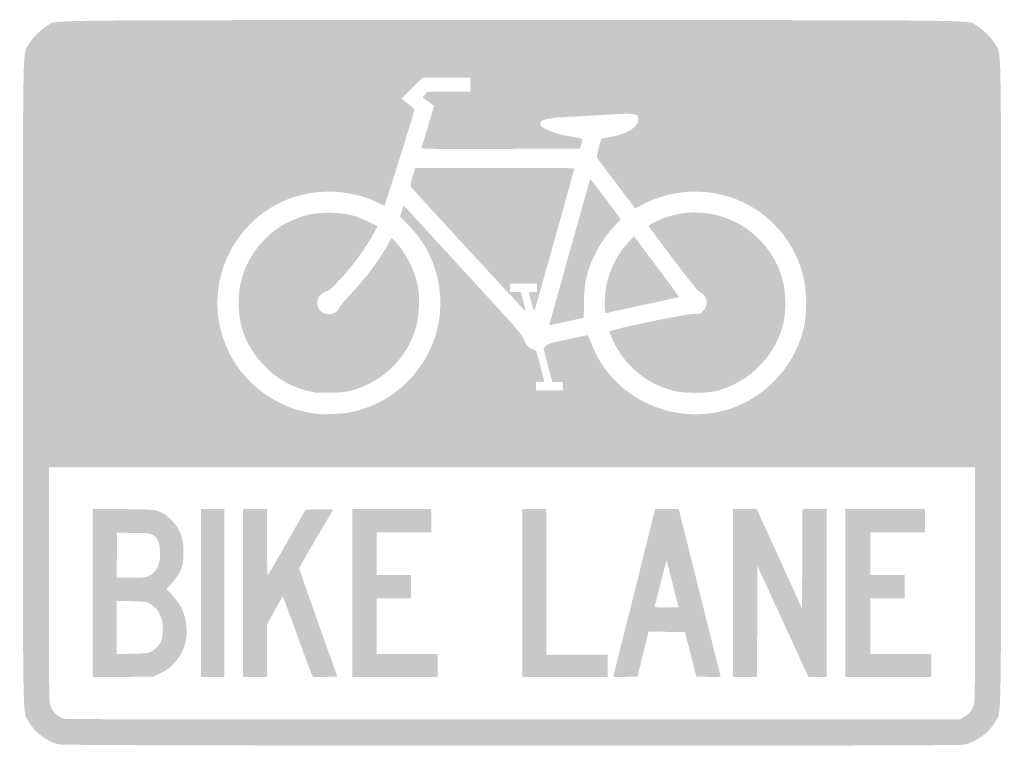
# Model space of a CAD drawing. Header units: inches. Extents: x -12.1 to 12.1, y -8.9 to 8.9.
import ezdxf

# ---------------------------------------------------------------- set-up
doc = ezdxf.new("R2010")
doc.units = ezdxf.units.IN
doc.header["$MEASUREMENT"] = 0

msp = doc.modelspace()

# ---------------------------------------------------------------- hatches: boundary and pattern name
h = msp.add_hatch(color=7)
edge = h.paths.add_edge_path()
edge.add_spline(control_points=[(-11.127, -8.871), (-11.41, -8.802), (-11.734, -8.552), (-11.869, -8.298), (-12.01, -8.032), (-12, -8.676), (-12, 0), (-12, 8.677), (-12.01, 8.032), (-11.869, 8.298), (-11.79, 8.447), (-11.543, 8.693), (-11.395, 8.772), (-11.128, 8.914), (-12.079, 8.903), (0, 8.903), (12.079, 8.903), (11.128, 8.914), (11.395, 8.772), (11.543, 8.693), (11.79, 8.447), (11.869, 8.298), (12.01, 8.032), (12, 8.677), (12, 0), (12, -8.676), (12.01, -8.032), (11.869, -8.298), (11.728, -8.563), (11.389, -8.817), (11.094, -8.878), (10.907, -8.917), (-10.967, -8.91), (-11.127, -8.871)], knot_values=[0, 0, 0, 0, 1, 1, 1, 2, 2, 2, 3, 3, 3, 4, 4, 4, 5, 5, 5, 6, 6, 6, 7, 7, 7, 8, 8, 8, 9, 9, 9, 10, 10, 10, 11, 11, 11, 11], degree=3, periodic=0)
edge = h.paths.add_edge_path(flags=0)
edge.add_spline(control_points=[(11.078, -8.205), (11.195, -8.142), (11.257, -8.074), (11.315, -7.947), (11.361, -7.845), (11.361, -7.814), (11.362, -4.958)], knot_values=[0, 0, 0, 0, 1, 1, 1, 2, 2, 2, 2], degree=3, periodic=0)
edge.add_line((11.362, -4.958), (11.362, -2.072))
edge.add_line((11.362, -2.072), (0, -2.072))
edge.add_line((0, -2.072), (-11.362, -2.072))
edge.add_line((-11.362, -2.072), (-11.362, -4.958))
edge.add_spline(control_points=[(-11.362, -4.958), (-11.361, -7.814), (-11.361, -7.845), (-11.315, -7.947), (-11.243, -8.106), (-11.143, -8.193), (-10.975, -8.244), (-10.944, -8.254), (-5.99, -8.26), (0.034, -8.258)], knot_values=[0, 0, 0, 0, 1, 1, 1, 2, 2, 2, 3, 3, 3, 3], degree=3, periodic=0)
edge.add_line((0.034, -8.258), (10.987, -8.254))
edge.add_line((10.987, -8.254), (11.078, -8.205))
edge = h.paths.add_edge_path(flags=0)
edge.add_spline(control_points=[(-3.951, -0.717), (-3.415, -0.606), (-2.948, -0.353), (-2.561, 0.034), (-1.721, 0.873), (-1.519, 2.132), (-2.052, 3.194), (-2.189, 3.466), (-2.305, 3.627), (-2.54, 3.871)], knot_values=[0, 0, 0, 0, 1, 1, 1, 2, 2, 2, 3, 3, 3, 3], degree=3, periodic=0)
edge.add_line((-2.54, 3.871), (-2.749, 4.087))
edge.add_line((-2.749, 4.087), (-2.703, 4.223))
edge.add_line((-2.703, 4.223), (-2.657, 4.359))
edge.add_line((-2.657, 4.359), (-2.575, 4.267))
edge.add_spline(control_points=[(-2.575, 4.267), (-2.53, 4.216), (-1.873, 3.501), (-1.116, 2.677), (0.117, 1.336), (0.265, 1.168), (0.289, 1.073), (0.319, 0.958), (0.445, 0.82), (0.521, 0.82), (0.544, 0.82), (0.573, 0.807), (0.585, 0.791), (0.597, 0.776), (0.645, 0.614), (0.692, 0.433), (0.738, 0.251), (0.782, 0.085), (0.788, 0.063), (0.798, 0.029), (0.784, 0.023), (0.696, 0.023)], knot_values=[0, 0, 0, 0, 1, 1, 1, 2, 2, 2, 3, 3, 3, 4, 4, 4, 5, 5, 5, 6, 6, 6, 7, 7, 7, 7], degree=3, periodic=0)
edge.add_line((0.696, 0.023), (0.592, 0.023))
edge.add_line((0.592, 0.023), (0.592, -0.08))
edge.add_line((0.592, -0.08), (0.592, -0.182))
edge.add_line((0.592, -0.182), (0.922, -0.182))
edge.add_line((0.922, -0.182), (1.252, -0.182))
edge.add_line((1.252, -0.182), (1.252, -0.08))
edge.add_line((1.252, -0.08), (1.252, 0.023))
edge.add_line((1.252, 0.023), (1.121, 0.023))
edge.add_line((1.121, 0.023), (0.989, 0.023))
edge.add_line((0.989, 0.023), (0.88, 0.436))
edge.add_line((0.88, 0.436), (0.771, 0.85))
edge.add_line((0.771, 0.85), (0.835, 0.911))
edge.add_spline(control_points=[(0.835, 0.911), (0.891, 0.964), (0.963, 0.985), (1.366, 1.069), (1.623, 1.123), (1.841, 1.168), (1.851, 1.17), (1.861, 1.171), (1.902, 1.086), (1.943, 0.979), (2.456, -0.372), (3.961, -1.084), (5.351, -0.634), (6.279, -0.333), (7.017, 0.515), (7.184, 1.475), (7.234, 1.761), (7.229, 2.231), (7.171, 2.511), (6.985, 3.428), (6.348, 4.18), (5.473, 4.518), (4.747, 4.798), (3.882, 4.743), (3.194, 4.372), (3.1, 4.321), (3.02, 4.282), (3.018, 4.286), (3.015, 4.289), (2.809, 4.563), (2.56, 4.894), (2.31, 5.225), (2.098, 5.51), (2.088, 5.526), (2.071, 5.555), (2.147, 5.887), (2.19, 5.972), (2.202, 5.995), (2.236, 6.011), (2.272, 6.012), (2.372, 6.012), (2.703, 6.098), (2.806, 6.151), (3.015, 6.257), (3.097, 6.352), (3.097, 6.488), (3.097, 6.615), (3.01, 6.626), (2.341, 6.583), (2.124, 6.569), (1.732, 6.547), (1.469, 6.535), (0.983, 6.513), (0.777, 6.479), (0.71, 6.412), (0.595, 6.297), (0.945, 6.127), (1.477, 6.041), (1.617, 6.018), (1.73, 5.99), (1.73, 5.977), (1.73, 5.965), (1.716, 5.908), (1.699, 5.852)], knot_values=[0, 0, 0, 0, 1, 1, 1, 2, 2, 2, 3, 3, 3, 4, 4, 4, 5, 5, 5, 6, 6, 6, 7, 7, 7, 8, 8, 8, 9, 9, 9, 10, 10, 10, 11, 11, 11, 12, 12, 12, 13, 13, 13, 14, 14, 14, 15, 15, 15, 16, 16, 16, 17, 17, 17, 18, 18, 18, 19, 19, 19, 20, 20, 20, 21, 21, 21, 21], degree=3, periodic=0)
edge.add_line((1.699, 5.852), (1.669, 5.75))
edge.add_line((1.669, 5.75), (-0.284, 5.744))
edge.add_spline(control_points=[(-0.284, 5.744), (-1.969, 5.739), (-2.235, 5.742), (-2.224, 5.77), (-2.207, 5.815), (-1.913, 6.779), (-1.913, 6.791), (-1.913, 6.796), (-1.974, 6.845), (-2.049, 6.899), (-2.124, 6.954), (-2.186, 7.004), (-2.186, 7.01), (-2.186, 7.017), (-2.158, 7.051), (-2.125, 7.086)], knot_values=[0, 0, 0, 0, 1, 1, 1, 2, 2, 2, 3, 3, 3, 4, 4, 4, 5, 5, 5, 5], degree=3, periodic=0)
edge.add_line((-2.125, 7.086), (-2.064, 7.15))
edge.add_line((-2.064, 7.15), (-1.544, 7.15))
edge.add_line((-1.544, 7.15), (-1.025, 7.15))
edge.add_line((-1.025, 7.15), (-1.025, 7.321))
edge.add_line((-1.025, 7.321), (-1.025, 7.491))
edge.add_line((-1.025, 7.491), (-1.611, 7.491))
edge.add_line((-1.611, 7.491), (-2.198, 7.491))
edge.add_line((-2.198, 7.491), (-2.456, 7.233))
edge.add_line((-2.456, 7.233), (-2.713, 6.975))
edge.add_line((-2.713, 6.975), (-2.551, 6.852))
edge.add_spline(control_points=[(-2.551, 6.852), (-2.423, 6.755), (-2.392, 6.719), (-2.401, 6.682), (-2.457, 6.453), (-3.117, 4.349), (-3.133, 4.349), (-3.139, 4.349), (-3.202, 4.379), (-3.274, 4.415), (-3.932, 4.745), (-4.78, 4.786), (-5.47, 4.519), (-6.849, 3.987), (-7.562, 2.455), (-7.077, 1.07), (-6.836, 0.383), (-6.35, -0.167), (-5.697, -0.489), (-5.406, -0.633), (-5.17, -0.702), (-4.77, -0.761), (-4.633, -0.781), (-4.128, -0.754), (-3.951, -0.717)], knot_values=[0, 0, 0, 0, 1, 1, 1, 2, 2, 2, 3, 3, 3, 4, 4, 4, 5, 5, 5, 6, 6, 6, 7, 7, 7, 8, 8, 8, 8], degree=3, periodic=0)
h = msp.add_hatch(color=7)
edge = h.paths.add_edge_path()
edge.add_spline(control_points=[(-1.061, 3.26), (-1.824, 4.089), (-2.461, 4.786), (-2.477, 4.808), (-2.502, 4.842), (-2.496, 4.883), (-2.441, 5.06)], knot_values=[0, 0, 0, 0, 1, 1, 1, 2, 2, 2, 2], degree=3, periodic=0)
edge.add_line((-2.441, 5.06), (-2.375, 5.271))
edge.add_line((-2.375, 5.271), (-0.425, 5.277))
edge.add_spline(control_points=[(-0.425, 5.277), (0.999, 5.281), (1.526, 5.276), (1.526, 5.258), (1.526, 5.215), (0.565, 1.789), (0.548, 1.77), (0.539, 1.761), (0.508, 1.848), (0.479, 1.964), (0.449, 2.08), (0.421, 2.187), (0.415, 2.203), (0.408, 2.223), (0.436, 2.231), (0.51, 2.231)], knot_values=[0, 0, 0, 0, 1, 1, 1, 2, 2, 2, 3, 3, 3, 4, 4, 4, 5, 5, 5, 5], degree=3, periodic=0)
edge.add_line((0.51, 2.231), (0.615, 2.231))
edge.add_line((0.615, 2.231), (0.615, 2.334))
edge.add_line((0.615, 2.334), (0.615, 2.436))
edge.add_line((0.615, 2.436), (0.285, 2.436))
edge.add_line((0.285, 2.436), (-0.046, 2.436))
edge.add_line((-0.046, 2.436), (-0.046, 2.334))
edge.add_line((-0.046, 2.334), (-0.046, 2.231))
edge.add_line((-0.046, 2.231), (0.087, 2.231))
edge.add_line((0.087, 2.231), (0.219, 2.231))
edge.add_line((0.219, 2.231), (0.279, 1.999))
edge.add_spline(control_points=[(0.279, 1.999), (0.312, 1.871), (0.336, 1.763), (0.333, 1.759), (0.329, 1.756), (-0.299, 2.431), (-1.061, 3.26)], knot_values=[0, 0, 0, 0, 1, 1, 1, 2, 2, 2, 2], degree=3, periodic=0)
h = msp.add_hatch(color=7)
edge = h.paths.add_edge_path()
edge.add_spline(control_points=[(0.92, 1.449), (0.927, 1.473), (1.153, 2.279), (1.422, 3.242), (1.691, 4.205), (1.915, 4.997), (1.92, 5.002), (1.931, 5.013), (2.664, 4.038), (2.664, 4.013), (2.664, 4.003), (2.612, 3.944), (2.547, 3.881), (2.29, 3.632), (2.043, 3.237), (1.907, 2.858), (1.801, 2.564), (1.767, 2.341), (1.766, 1.953), (1.765, 1.755), (1.76, 1.594), (1.753, 1.594), (1.734, 1.594), (0.994, 1.434), (0.948, 1.42), (0.915, 1.41), (0.909, 1.416), (0.92, 1.449)], knot_values=[0, 0, 0, 0, 1, 1, 1, 2, 2, 2, 3, 3, 3, 4, 4, 4, 5, 5, 5, 6, 6, 6, 7, 7, 7, 8, 8, 8, 9, 9, 9, 9], degree=3, periodic=0)
h = msp.add_hatch(color=7)
edge = h.paths.add_edge_path()
edge.add_spline(control_points=[(-4.827, -0.236), (-5.356, -0.136), (-5.749, 0.075), (-6.103, 0.449), (-6.394, 0.756), (-6.568, 1.081), (-6.663, 1.491), (-6.717, 1.725), (-6.719, 2.195), (-6.667, 2.425), (-6.5, 3.165), (-5.988, 3.765), (-5.294, 4.033), (-5.011, 4.143), (-4.829, 4.175), (-4.486, 4.176), (-4.109, 4.176), (-3.881, 4.125), (-3.533, 3.96)], knot_values=[0, 0, 0, 0, 1, 1, 1, 2, 2, 2, 3, 3, 3, 4, 4, 4, 5, 5, 5, 6, 6, 6, 6], degree=3, periodic=0)
edge.add_line((-3.533, 3.96), (-3.297, 3.849))
edge.add_line((-3.297, 3.849), (-3.393, 3.672))
edge.add_spline(control_points=[(-3.393, 3.672), (-3.524, 3.428), (-3.709, 3.154), (-3.925, 2.882), (-4.147, 2.603), (-4.48, 2.254), (-4.524, 2.254), (-4.587, 2.254), (-4.693, 2.183), (-4.737, 2.111), (-4.791, 2.023), (-4.794, 1.934), (-4.747, 1.835), (-4.65, 1.63), (-4.319, 1.638), (-4.235, 1.847), (-4.218, 1.89), (-4.103, 2.029), (-3.98, 2.158), (-3.607, 2.548), (-3.302, 2.95), (-3.062, 3.368)], knot_values=[0, 0, 0, 0, 1, 1, 1, 2, 2, 2, 3, 3, 3, 4, 4, 4, 5, 5, 5, 6, 6, 6, 7, 7, 7, 7], degree=3, periodic=0)
edge.add_line((-3.062, 3.368), (-2.951, 3.56))
edge.add_line((-2.951, 3.56), (-2.825, 3.422))
edge.add_spline(control_points=[(-2.825, 3.422), (-2.568, 3.142), (-2.359, 2.698), (-2.298, 2.3), (-2.261, 2.06), (-2.283, 1.627), (-2.345, 1.4), (-2.519, 0.756), (-2.958, 0.236), (-3.566, -0.049), (-3.866, -0.19), (-4.059, -0.232), (-4.44, -0.24), (-4.622, -0.244), (-4.796, -0.242), (-4.827, -0.236)], knot_values=[0, 0, 0, 0, 1, 1, 1, 2, 2, 2, 3, 3, 3, 4, 4, 4, 5, 5, 5, 5], degree=3, periodic=0)
h = msp.add_hatch(color=7)
edge = h.paths.add_edge_path()
edge.add_spline(control_points=[(4.03, -0.207), (3.338, -0.054), (2.781, 0.393), (2.479, 1.037), (2.431, 1.14), (2.391, 1.239), (2.391, 1.257), (2.391, 1.308), (4.293, 1.706), (4.467, 1.692), (4.588, 1.682), (4.601, 1.686), (4.68, 1.758), (4.833, 1.899), (4.802, 2.133), (4.617, 2.223), (4.563, 2.249), (4.377, 2.478), (3.951, 3.044), (3.625, 3.476), (3.355, 3.839), (3.351, 3.849), (3.34, 3.879), (3.63, 4.017), (3.846, 4.085), (4.619, 4.329), (5.476, 4.115), (6.059, 3.532), (6.347, 3.244), (6.541, 2.904), (6.653, 2.486), (6.718, 2.245), (6.724, 1.751), (6.664, 1.491), (6.571, 1.09), (6.389, 0.751), (6.105, 0.451), (5.801, 0.13), (5.459, -0.073), (5.015, -0.196), (4.807, -0.254), (4.27, -0.26), (4.03, -0.207)], knot_values=[0, 0, 0, 0, 1, 1, 1, 2, 2, 2, 3, 3, 3, 4, 4, 4, 5, 5, 5, 6, 6, 6, 7, 7, 7, 8, 8, 8, 9, 9, 9, 10, 10, 10, 11, 11, 11, 12, 12, 12, 13, 13, 13, 14, 14, 14, 14], degree=3, periodic=0)
h = msp.add_hatch(color=7)
edge = h.paths.add_edge_path()
edge.add_spline(control_points=[(2.277, 1.94), (2.277, 2.24), (2.306, 2.417), (2.4, 2.693), (2.495, 2.971), (2.654, 3.239), (2.846, 3.442)], knot_values=[0, 0, 0, 0, 1, 1, 1, 2, 2, 2, 2], degree=3, periodic=0)
edge.add_line((2.846, 3.442), (2.994, 3.599))
edge.add_line((2.994, 3.599), (3.55, 2.858))
edge.add_spline(control_points=[(3.55, 2.858), (3.856, 2.451), (4.101, 2.113), (4.096, 2.109), (4.091, 2.104), (3.698, 2.016), (3.222, 1.914), (2.746, 1.812), (2.339, 1.723), (2.317, 1.716), (2.281, 1.706), (2.277, 1.727), (2.277, 1.94)], knot_values=[0, 0, 0, 0, 1, 1, 1, 2, 2, 2, 3, 3, 3, 4, 4, 4, 4], degree=3, periodic=0)
h = msp.add_hatch(color=7)
edge = h.paths.add_edge_path()
edge.add_line((-10.292, -5.159), (-10.292, -3.097))
edge.add_line((-10.292, -3.097), (-9.581, -3.097))
edge.add_spline(control_points=[(-9.581, -3.097), (-8.815, -3.097), (-8.719, -3.108), (-8.532, -3.218), (-8.398, -3.297), (-8.229, -3.484), (-8.162, -3.626), (-8.081, -3.802), (-8.056, -3.959), (-8.064, -4.232), (-8.071, -4.452), (-8.079, -4.49), (-8.145, -4.624), (-8.185, -4.705), (-8.276, -4.835), (-8.346, -4.913)], knot_values=[0, 0, 0, 0, 1, 1, 1, 2, 2, 2, 3, 3, 3, 4, 4, 4, 5, 5, 5, 5], degree=3, periodic=0)
edge.add_line((-8.346, -4.913), (-8.474, -5.055))
edge.add_line((-8.474, -5.055), (-8.345, -5.197))
edge.add_spline(control_points=[(-8.345, -5.197), (-8.092, -5.475), (-7.983, -5.745), (-7.983, -6.091), (-7.983, -6.339), (-8.043, -6.538), (-8.178, -6.74), (-8.297, -6.918), (-8.421, -7.023), (-8.63, -7.124)], knot_values=[0, 0, 0, 0, 1, 1, 1, 2, 2, 2, 3, 3, 3, 3], degree=3, periodic=0)
edge.add_line((-8.63, -7.124), (-8.801, -7.207))
edge.add_line((-8.801, -7.207), (-9.546, -7.214))
edge.add_line((-9.546, -7.214), (-10.292, -7.221))
edge.add_line((-10.292, -7.221), (-10.292, -5.159))
edge = h.paths.add_edge_path(flags=0)
edge.add_spline(control_points=[(-8.858, -6.595), (-8.663, -6.492), (-8.582, -6.353), (-8.567, -6.101), (-8.548, -5.793), (-8.665, -5.541), (-8.882, -5.42), (-8.975, -5.367), (-9.01, -5.362), (-9.342, -5.355)], knot_values=[0, 0, 0, 0, 1, 1, 1, 2, 2, 2, 3, 3, 3, 3], degree=3, periodic=0)
edge.add_line((-9.342, -5.355), (-9.7, -5.346))
edge.add_line((-9.7, -5.346), (-9.7, -6))
edge.add_line((-9.7, -6), (-9.7, -6.653))
edge.add_line((-9.7, -6.653), (-9.319, -6.645))
edge.add_spline(control_points=[(-9.319, -6.645), (-9.001, -6.639), (-8.924, -6.63), (-8.858, -6.595)], knot_values=[0, 0, 0, 0, 1, 1, 1, 1], degree=3, periodic=0)
edge = h.paths.add_edge_path(flags=0)
edge.add_spline(control_points=[(-8.914, -4.739), (-8.716, -4.649), (-8.617, -4.43), (-8.635, -4.123), (-8.648, -3.9), (-8.699, -3.793), (-8.821, -3.729), (-8.905, -3.685), (-8.952, -3.68), (-9.302, -3.679)], knot_values=[0, 0, 0, 0, 1, 1, 1, 2, 2, 2, 3, 3, 3, 3], degree=3, periodic=0)
edge.add_line((-9.302, -3.679), (-9.689, -3.677))
edge.add_line((-9.689, -3.677), (-9.695, -4.23))
edge.add_line((-9.695, -4.23), (-9.701, -4.782))
edge.add_line((-9.701, -4.782), (-9.353, -4.781))
edge.add_spline(control_points=[(-9.353, -4.781), (-9.065, -4.781), (-8.99, -4.774), (-8.914, -4.739)], knot_values=[0, 0, 0, 0, 1, 1, 1, 1], degree=3, periodic=0)
for points in [[(-7.628, -5.157), (-7.628, -3.097), (-7.343, -3.097), (-7.059, -3.097), (-7.059, -5.157), (-7.059, -7.218), (-7.343, -7.218), (-7.628, -7.218), (-7.628, -5.157)], [(-3.917, -5.157), (-3.917, -3.097), (-2.949, -3.097), (-1.981, -3.097), (-1.981, -3.381), (-1.981, -3.666), (-2.653, -3.666), (-3.324, -3.666), (-3.324, -4.19), (-3.324, -4.713), (-2.903, -4.713), (-2.482, -4.713), (-2.482, -4.998), (-2.482, -5.283), (-2.903, -5.283), (-3.324, -5.283), (-3.324, -5.966), (-3.324, -6.649), (-2.573, -6.649), (-1.822, -6.649), (-1.822, -6.934), (-1.822, -7.218), (-2.869, -7.218), (-3.917, -7.218), (-3.917, -5.157)], [(0.25, -5.157), (0.25, -3.097), (0.546, -3.097), (0.843, -3.097), (0.843, -4.884), (0.843, -6.672), (1.594, -6.672), (2.345, -6.672), (2.345, -6.945), (2.345, -7.218), (1.298, -7.218), (0.25, -7.218), (0.25, -5.157)], [(8.175, -5.157), (8.175, -3.097), (9.154, -3.097), (10.133, -3.097), (10.133, -3.381), (10.133, -3.666), (9.461, -3.666), (8.789, -3.666), (8.789, -4.19), (8.789, -4.713), (9.211, -4.713), (9.632, -4.713), (9.632, -4.998), (9.632, -5.283), (9.211, -5.283), (8.789, -5.283), (8.789, -5.966), (8.789, -6.649), (9.541, -6.649), (10.292, -6.649), (10.292, -6.934), (10.292, -7.218), (9.233, -7.218), (8.175, -7.218), (8.175, -5.157)]]:
    msp.add_hatch(color=7).paths.add_polyline_path(points)
h = msp.add_hatch(color=7)
edge = h.paths.add_edge_path()
edge.add_line((-6.603, -5.157), (-6.603, -3.097))
edge.add_line((-6.603, -3.097), (-6.307, -3.097))
edge.add_line((-6.307, -3.097), (-6.011, -3.097))
edge.add_line((-6.011, -3.097), (-6.011, -3.905))
edge.add_spline(control_points=[(-6.011, -3.905), (-6.011, -4.35), (-6.004, -4.713), (-5.994, -4.713), (-5.985, -4.713), (-5.772, -4.351), (-5.521, -3.91)], knot_values=[0, 0, 0, 0, 1, 1, 1, 2, 2, 2, 2], degree=3, periodic=0)
edge.add_line((-5.521, -3.91), (-5.066, -3.108))
edge.add_line((-5.066, -3.108), (-4.727, -3.102))
edge.add_spline(control_points=[(-4.727, -3.102), (-4.439, -3.096), (-4.391, -3.1), (-4.402, -3.129), (-4.409, -3.147), (-4.596, -3.467), (-4.818, -3.841), (-5.04, -4.214), (-5.22, -4.535), (-5.219, -4.554), (-5.218, -4.573), (-5.008, -5.177), (-4.751, -5.898)], knot_values=[0, 0, 0, 0, 1, 1, 1, 2, 2, 2, 3, 3, 3, 4, 4, 4, 4], degree=3, periodic=0)
edge.add_line((-4.751, -5.898), (-4.285, -7.207))
edge.add_line((-4.285, -7.207), (-4.572, -7.213))
edge.add_spline(control_points=[(-4.572, -7.213), (-4.73, -7.217), (-4.87, -7.215), (-4.884, -7.21), (-4.898, -7.205), (-5.068, -6.759), (-5.261, -6.219), (-5.455, -5.679), (-5.618, -5.238), (-5.625, -5.237), (-5.631, -5.237), (-5.721, -5.394), (-5.824, -5.586)], knot_values=[0, 0, 0, 0, 1, 1, 1, 2, 2, 2, 3, 3, 3, 4, 4, 4, 4], degree=3, periodic=0)
edge.add_line((-5.824, -5.586), (-6.011, -5.934))
edge.add_line((-6.011, -5.934), (-6.011, -6.576))
edge.add_line((-6.011, -6.576), (-6.011, -7.218))
edge.add_line((-6.011, -7.218), (-6.307, -7.218))
edge.add_line((-6.307, -7.218), (-6.603, -7.218))
edge.add_line((-6.603, -7.218), (-6.603, -5.157))
h = msp.add_hatch(color=7)
edge = h.paths.add_edge_path()
edge.add_spline(control_points=[(2.491, -7.179), (2.497, -7.157), (2.73, -6.229), (3.008, -5.118)], knot_values=[0, 0, 0, 0, 1, 1, 1, 1], degree=3, periodic=0)
edge.add_line((3.008, -5.118), (3.512, -3.097))
edge.add_line((3.512, -3.097), (3.803, -3.097))
edge.add_line((3.803, -3.097), (4.093, -3.097))
edge.add_line((4.093, -3.097), (4.598, -5.118))
edge.add_spline(control_points=[(4.598, -5.118), (4.875, -6.229), (5.108, -7.157), (5.115, -7.179), (5.126, -7.217), (5.105, -7.219), (4.825, -7.213)], knot_values=[0, 0, 0, 0, 1, 1, 1, 2, 2, 2, 2], degree=3, periodic=0)
edge.add_line((4.825, -7.213), (4.524, -7.207))
edge.add_line((4.524, -7.207), (4.383, -6.66))
edge.add_line((4.383, -6.66), (4.242, -6.114))
edge.add_line((4.242, -6.114), (3.797, -6.108))
edge.add_line((3.797, -6.108), (3.351, -6.102))
edge.add_line((3.351, -6.102), (3.216, -6.654))
edge.add_line((3.216, -6.654), (3.081, -7.207))
edge.add_line((3.081, -7.207), (2.78, -7.213))
edge.add_spline(control_points=[(2.78, -7.213), (2.5, -7.219), (2.479, -7.217), (2.491, -7.179)], knot_values=[0, 0, 0, 0, 1, 1, 1, 1], degree=3, periodic=0)
edge = h.paths.add_edge_path(flags=0)
edge.add_spline(control_points=[(3.946, -4.947), (3.866, -4.637), (3.798, -4.373), (3.795, -4.361), (3.788, -4.34), (3.507, -5.441), (3.507, -5.487), (3.507, -5.502), (3.616, -5.51), (3.799, -5.51)], knot_values=[0, 0, 0, 0, 1, 1, 1, 2, 2, 2, 3, 3, 3, 3], degree=3, periodic=0)
edge.add_line((3.799, -5.51), (4.091, -5.51))
edge.add_line((4.091, -5.51), (3.946, -4.947))
h = msp.add_hatch(color=7)
edge = h.paths.add_edge_path()
edge.add_line((5.419, -5.157), (5.419, -3.097))
edge.add_line((5.419, -3.097), (5.713, -3.097))
edge.add_line((5.713, -3.097), (6.006, -3.097))
edge.add_line((6.006, -3.097), (6.175, -3.467))
edge.add_spline(control_points=[(6.175, -3.467), (6.269, -3.67), (6.519, -4.218), (6.73, -4.685)], knot_values=[0, 0, 0, 0, 1, 1, 1, 1], degree=3, periodic=0)
edge.add_line((6.73, -4.685), (7.116, -5.532))
edge.add_line((7.116, -5.532), (7.122, -4.314))
edge.add_line((7.122, -4.314), (7.128, -3.097))
edge.add_line((7.128, -3.097), (7.423, -3.097))
edge.add_line((7.423, -3.097), (7.719, -3.097))
edge.add_line((7.719, -3.097), (7.719, -5.157))
edge.add_line((7.719, -5.157), (7.719, -7.218))
edge.add_line((7.719, -7.218), (7.497, -7.218))
edge.add_line((7.497, -7.218), (7.275, -7.218))
edge.add_line((7.275, -7.218), (6.649, -5.856))
edge.add_line((6.649, -5.856), (6.023, -4.494))
edge.add_line((6.023, -4.494), (6.017, -5.856))
edge.add_line((6.017, -5.856), (6.011, -7.218))
edge.add_line((6.011, -7.218), (5.715, -7.218))
edge.add_line((5.715, -7.218), (5.419, -7.218))
edge.add_line((5.419, -7.218), (5.419, -5.157))

doc.saveas('drawing.dxf')
